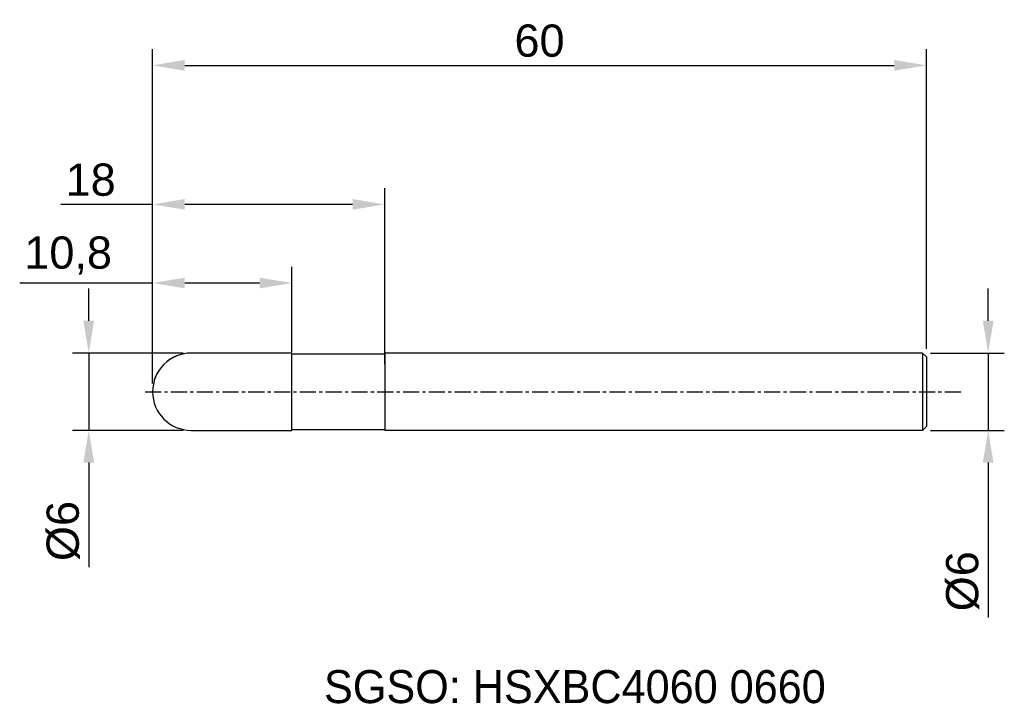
# Model space of a CAD drawing. Header units: millimetres. Extents: x 7883.6 to 7959.9, y 6079.1 to 6132.1.
import ezdxf
from ezdxf.enums import TextEntityAlignment as Align

# ---------------------------------------------------------------- set-up
doc = ezdxf.new("R2010")
doc.units = ezdxf.units.MM
doc.linetypes.add('CENTER', pattern=[2, 1.25, -0.25, 0.25, -0.25])
for name, color, linetype, lineweight in [('SK1', 4, 'Continuous', 25), ('SK4', 2, 'Continuous', 25), ('SK6', 5, 'Continuous', 25)]:
    doc.layers.add(name, color=color, linetype=linetype, lineweight=lineweight)
doc.styles.add('MS PGothic', font='txt')
doc.styles.get("Standard").update_dxf_attribs({"font": 'arial.ttf'})
doc.dimstyles.new('ISO-25', dxfattribs={"dimtxt": 2.5, "dimasz": 2.5, "dimexe": 1.25, "dimexo": 0.625, "dimtad": 1, "dimtxsty": 'Standard', "dimcen": 2.5, "dimadec": 0, "dimazin": 0, "dimtfac": 1, "dimtmove": 0, "dimatfit": 3, "dimfxl": 1, "dimarcsym": 0})

# ---------------------------------------------------------------- blocks, each defined once
blk = doc.blocks.new('*D27')
at = {"color": 0, "linetype": 'ByBlock', "lineweight": -2, "transparency": 16777216}
for p, q in [((7958.697, 6108.788), (7958.697, 6111.288)), ((7954.237, 6106.288), (7959.947, 6106.288)), ((7958.697, 6106.288), (7958.697, 6100.288)), ((7954.237, 6100.288), (7959.947, 6100.288)), ((7958.697, 6097.788), (7958.697, 6085.786))]:
    blk.add_line(p, q, dxfattribs=at)
at = {"color": 0, "linetype": 'ByBlock', "transparency": 16777216}
for points in [[(7958.28, 6108.788), (7959.114, 6108.788), (7958.697, 6106.288)], [(7958.28, 6097.788), (7959.114, 6097.788), (7958.697, 6100.288)]]:
    blk.add_solid(points, dxfattribs=at)
at = {"layer": 'Defpoints', "color": 0, "linetype": 'ByBlock', "transparency": 16777216}
for p in [(7953.612, 6106.288), (7953.612, 6100.288), (7958.697, 6100.288)]:
    blk.add_point(p, dxfattribs=at)
at = {"color": 0, "linetype": 'ByBlock', "transparency": 16777216, "insert": (7956.726, 6088.589), "char_height": 2.5, "attachment_point": 5, "rotation": 90}
blk.add_mtext('{\\fArial|b0|i0|c134|p34;%%C}6', dxfattribs=at)
blk = doc.blocks.new('*D28')
at = {"color": 0, "linetype": 'ByBlock', "lineweight": -2, "transparency": 16777216}
for p, q in [((7888.961, 6108.788), (7888.961, 6111.288)), ((7896.287, 6106.288), (7887.711, 6106.288)), ((7888.961, 6106.288), (7888.961, 6100.288)), ((7896.287, 6100.288), (7887.711, 6100.288)), ((7888.961, 6097.788), (7888.961, 6089.681))]:
    blk.add_line(p, q, dxfattribs=at)
at = {"color": 0, "linetype": 'ByBlock', "transparency": 16777216}
for points in [[(7888.544, 6108.788), (7889.378, 6108.788), (7888.961, 6106.288)], [(7888.544, 6097.788), (7889.378, 6097.788), (7888.961, 6100.288)]]:
    blk.add_solid(points, dxfattribs=at)
at = {"layer": 'Defpoints', "color": 0, "linetype": 'ByBlock', "transparency": 16777216}
for p in [(7896.912, 6106.288), (7888.961, 6100.288), (7896.912, 6100.288)]:
    blk.add_point(p, dxfattribs=at)
at = {"color": 0, "linetype": 'ByBlock', "transparency": 16777216, "insert": (7886.99, 6092.485), "char_height": 2.5, "attachment_point": 5, "rotation": 90}
blk.add_mtext('{\\fArial|b0|i0|c134|p34;%%C}6', dxfattribs=at)
blk = doc.blocks.new('*D29')
at = {"color": 0, "linetype": 'ByBlock', "lineweight": -2, "transparency": 16777216}
for p, q in [((7893.912, 6103.913), (7893.912, 6112.968)), ((7904.712, 6106.35), (7904.712, 6112.968)), ((7893.912, 6111.718), (7883.609, 6111.718)), ((7902.212, 6111.718), (7896.412, 6111.718))]:
    blk.add_line(p, q, dxfattribs=at)
at = {"color": 0, "linetype": 'ByBlock', "transparency": 16777216}
for points in [[(7896.412, 6112.135), (7896.412, 6111.302), (7893.912, 6111.718)], [(7902.212, 6112.135), (7902.212, 6111.302), (7904.712, 6111.718)]]:
    blk.add_solid(points, dxfattribs=at)
at = {"layer": 'Defpoints', "color": 0, "linetype": 'ByBlock', "transparency": 16777216}
for p in [(7904.712, 6111.718), (7904.712, 6105.725), (7893.912, 6103.288)]:
    blk.add_point(p, dxfattribs=at)
at = {"color": 0, "linetype": 'ByBlock', "transparency": 16777216, "insert": (7887.365, 6113.846), "char_height": 2.5, "attachment_point": 5}
blk.add_mtext('10,8', dxfattribs=at)
blk = doc.blocks.new('*D30')
at = {"color": 0, "linetype": 'ByBlock', "lineweight": -2, "transparency": 16777216}
for p, q in [((7893.912, 6103.913), (7893.912, 6119.065)), ((7911.912, 6105.413), (7911.912, 6119.065)), ((7893.912, 6117.815), (7886.811, 6117.815)), ((7909.412, 6117.815), (7896.412, 6117.815))]:
    blk.add_line(p, q, dxfattribs=at)
at = {"color": 0, "linetype": 'ByBlock', "transparency": 16777216}
for points in [[(7896.412, 6118.232), (7896.412, 6117.398), (7893.912, 6117.815)], [(7909.412, 6118.232), (7909.412, 6117.398), (7911.912, 6117.815)]]:
    blk.add_solid(points, dxfattribs=at)
at = {"layer": 'Defpoints', "color": 0, "linetype": 'ByBlock', "transparency": 16777216}
for p in [(7911.912, 6117.815), (7911.912, 6104.788), (7893.912, 6103.288)]:
    blk.add_point(p, dxfattribs=at)
at = {"color": 0, "linetype": 'ByBlock', "transparency": 16777216, "insert": (7889.111, 6119.717), "char_height": 2.5, "attachment_point": 5}
blk.add_mtext('18', dxfattribs=at)
blk = doc.blocks.new('*D32')
at = {"color": 0, "linetype": 'ByBlock', "lineweight": -2, "transparency": 16777216}
for p, q in [((7893.912, 6103.913), (7893.912, 6129.848)), ((7953.912, 6106.613), (7953.912, 6129.848)), ((7896.412, 6128.598), (7951.412, 6128.598))]:
    blk.add_line(p, q, dxfattribs=at)
at = {"color": 0, "linetype": 'ByBlock', "transparency": 16777216}
for points in [[(7896.412, 6129.014), (7896.412, 6128.181), (7893.912, 6128.598)], [(7951.412, 6129.014), (7951.412, 6128.181), (7953.912, 6128.598)]]:
    blk.add_solid(points, dxfattribs=at)
at = {"layer": 'Defpoints', "color": 0, "linetype": 'ByBlock', "transparency": 16777216}
for p in [(7953.912, 6128.598), (7953.912, 6105.988), (7893.912, 6103.288)]:
    blk.add_point(p, dxfattribs=at)
at = {"color": 0, "linetype": 'ByBlock', "transparency": 16777216, "insert": (7923.912, 6130.499), "char_height": 2.5, "attachment_point": 5}
blk.add_mtext('60', dxfattribs=at)

msp = doc.modelspace()

# ---------------------------------------------------------------- linework, layer by layer
at = {"color": 4, "linetype": 'ByBlock'}
for p, q in [((7904.712, 6106.288), (7896.912, 6106.288)), ((7904.712, 6100.288), (7904.712, 6106.288)), ((7904.712, 6106.213), (7911.912, 6106.213)), ((7911.912, 6106.288), (7911.912, 6100.288)), ((7904.712, 6100.363), (7911.912, 6100.363))]:
    msp.add_line(p, q, dxfattribs=at)
msp.add_arc((7896.912, 6103.288), 3, 90, 270, dxfattribs=at)
at = {"layer": 'SK1', "linetype": 'Continuous'}
for p, q in [((7953.612, 6106.288), (7911.912, 6106.288)), ((7953.612, 6106.288), (7953.912, 6105.988)), ((7953.612, 6106.288), (7953.612, 6100.288)), ((7953.912, 6105.988), (7953.912, 6100.588)), ((7953.612, 6100.288), (7911.912, 6100.288)), ((7953.912, 6100.588), (7953.612, 6100.288))]:
    msp.add_line(p, q, dxfattribs=at)
at = {"layer": 'SK1', "color": 4, "linetype": 'Continuous'}
msp.add_line((7896.912, 6100.288), (7904.712, 6100.288), dxfattribs=at)
msp.add_arc((7896.912, 6103.288), 3, 90, 180.00001, dxfattribs=at)
at = {"layer": 'SK4', "linetype": 'CENTER'}
msp.add_line((7893.331, 6103.288), (7956.718, 6103.288), dxfattribs=at)

# ---------------------------------------------------------------- texts
at = {"layer": 'SK6', "color": 5, "linetype": 'Continuous', "style": 'MS PGothic'}
msp.add_text('SGSO: HSXBC4060 0660', height=2.55961, dxfattribs=at).set_placement((7907.202, 6078.369), align=Align.BOTTOM_LEFT)

# ---------------------------------------------------------------- dimensions: what is measured, and where the dimension line sits
at = {"linetype": 'ByBlock'}
dim = msp.add_linear_dim(base=(7953.912, 6128.598), p1=(7893.912, 6103.288), p2=(7953.912, 6105.988), dimstyle='ISO-25', dxfattribs=at)
dim.commit()
dim.dimension.update_dxf_attribs({"geometry": '*D32', "text_midpoint": (7923.912, 6130.499)})
for base, p2, picture, middle in [((7911.912, 6117.815), (7911.912, 6104.788), '*D30', (7889.111, 6117.815)), ((7904.712, 6111.718), (7904.712, 6105.725), '*D29', (7887.365, 6111.718))]:
    dim = msp.add_linear_dim(base=base, p1=(7893.912, 6103.288), p2=p2, dimstyle='ISO-25', dxfattribs=at)
    dim.commit()
    dim.dimension.update_dxf_attribs({"geometry": picture, "text_midpoint": middle, "dimtype": 160})
for base, p1, p2, picture, middle in [((7888.961, 6100.288), (7896.912, 6106.288), (7896.912, 6100.288), '*D28', (7888.961, 6092.485)), ((7958.697, 6100.288), (7953.612, 6106.288), (7953.612, 6100.288), '*D27', (7958.697, 6088.589))]:
    dim = msp.add_linear_dim(base=base, p1=p1, p2=p2, angle=90, text='{\\fArial|b0|i0|c134|p34;%%C}<>', dimstyle='ISO-25', dxfattribs=at)
    dim.commit()
    dim.dimension.update_dxf_attribs({"geometry": picture, "text_midpoint": middle, "dimtype": 160})

doc.saveas('drawing.dxf')
